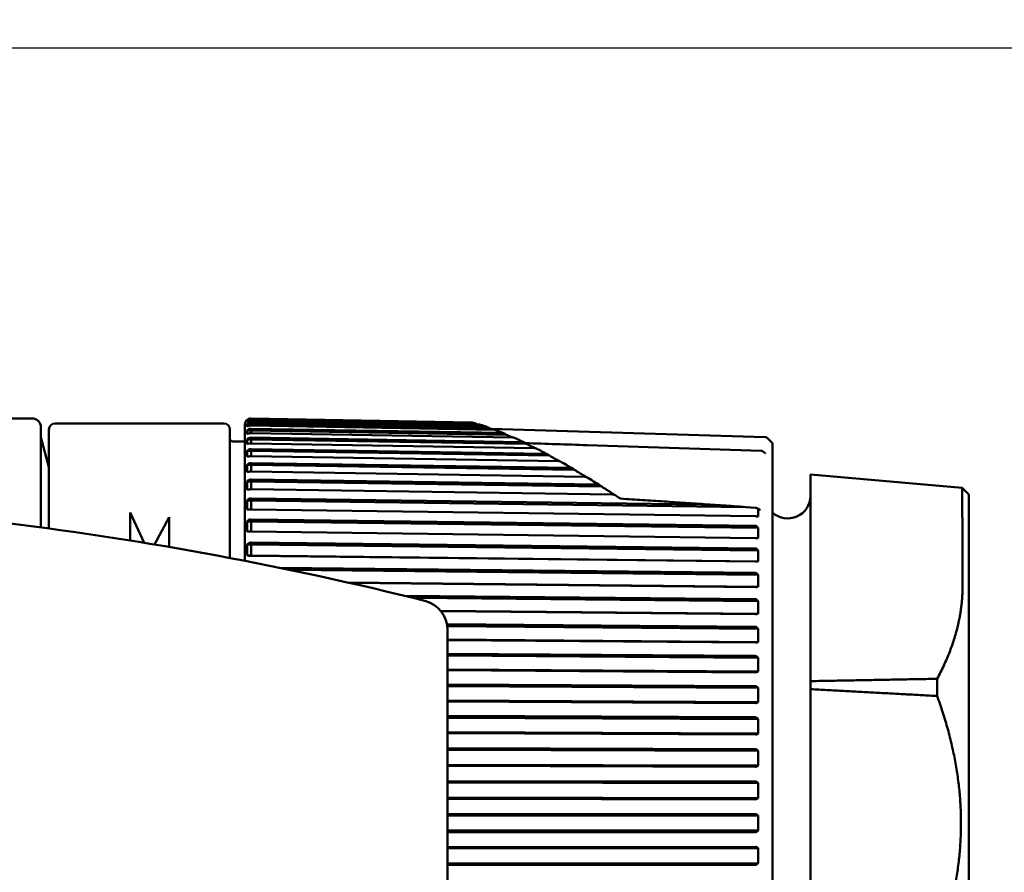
# Model space of a CAD drawing. Header units: millimetres. Extents: x 0 to 2239, y -60 to 841.
# Tile 69 of 151: x 832 to 865, y 653 to 681. Entities that reach past the tile are written whole.
import ezdxf

# ---------------------------------------------------------------- set-up
doc = ezdxf.new("R2010")
doc.units = ezdxf.units.MM
doc.layers.add('Bemaßung (ISO)', color=7, linetype='Continuous', lineweight=25)
doc.layers.add('Sichtbar (ISO)', color=7, linetype='Continuous', lineweight=50)
doc.styles.add('Notiztext (DIN)', font='isocpeur.ttf')
doc.dimstyles.new('Standard (DIN)', dxfattribs={"dimtxt": 3.5, "dimasz": 2.5, "dimexe": 2, "dimexo": 0.5, "dimgap": 0.5, "dimtad": 1, "dimrnd": 1e-08, "dimtxsty": 'Notiztext (DIN)', "dimcen": 0.09, "dimdle": 10, "dimclrd": 256, "dimclre": 256, "dimclrt": 256, "dimadec": 0, "dimazin": 0, "dimtfac": 1, "dimtmove": 0, "dimatfit": 3, "dimfxl": 1, "dimtolj": 1, "dimtzin": 0, "dimlwd": -1, "dimlwe": -1, "dimarcsym": 0})

# ---------------------------------------------------------------- blocks, each defined once
blk = doc.blocks.new('*D25')
at = {"layer": 'Bemaßung (ISO)', "transparency": 16777216}
for p, q in [((763.885, 780.063), (908.385, 780.063)), ((906.385, 777.563), (906.385, 282.563)), ((763.885, 280.063), (908.385, 280.063))]:
    blk.add_line(p, q, dxfattribs=at)
for points in [[(905.968, 777.563), (906.802, 777.563), (906.385, 780.063)], [(905.968, 282.563), (906.802, 282.563), (906.385, 280.063)]]:
    blk.add_solid(points, dxfattribs=at)
at = {"layer": 'Defpoints', "color": 0, "transparency": 16777216}
for p in [(763.385, 780.063), (763.385, 280.063), (906.385, 280.063)]:
    blk.add_point(p, dxfattribs=at)
at = {"layer": 'Bemaßung (ISO)', "transparency": 16777216, "insert": (902.385, 526.738), "char_height": 3.5, "attachment_point": 1, "rotation": 90, "style": 'Notiztext (DIN)'}
blk.add_mtext('\\A1;500', dxfattribs=at)
blk = doc.blocks.new('*D26')
at = {"layer": 'Bemaßung (ISO)', "transparency": 16777216}
for p, q in [((792.985, 680.063), (895.485, 680.063)), ((893.485, 677.563), (893.485, 382.563)), ((792.985, 380.063), (895.485, 380.063))]:
    blk.add_line(p, q, dxfattribs=at)
for points in [[(893.068, 677.563), (893.902, 677.563), (893.485, 680.063)], [(893.068, 382.563), (893.902, 382.563), (893.485, 380.063)]]:
    blk.add_solid(points, dxfattribs=at)
at = {"layer": 'Defpoints', "color": 0, "transparency": 16777216}
for p in [(792.485, 680.063), (792.485, 380.063), (893.485, 380.063)]:
    blk.add_point(p, dxfattribs=at)
at = {"layer": 'Bemaßung (ISO)', "transparency": 16777216, "insert": (889.485, 526.738), "char_height": 3.5, "attachment_point": 1, "rotation": 90, "style": 'Notiztext (DIN)'}
blk.add_mtext('\\A1;300', dxfattribs=at)
blk = doc.blocks.new('*D27')
at = {"layer": 'Bemaßung (ISO)', "transparency": 16777216}
for p, q in [((763.885, 780.063), (895.485, 780.063)), ((893.485, 682.563), (893.485, 777.563)), ((792.985, 680.063), (895.485, 680.063))]:
    blk.add_line(p, q, dxfattribs=at)
for points in [[(893.068, 777.563), (893.902, 777.563), (893.485, 780.063)], [(893.068, 682.563), (893.902, 682.563), (893.485, 680.063)]]:
    blk.add_solid(points, dxfattribs=at)
at = {"layer": 'Defpoints', "color": 0, "transparency": 16777216}
for p in [(763.385, 780.063), (893.485, 780.063), (792.485, 680.063)]:
    blk.add_point(p, dxfattribs=at)
at = {"layer": 'Bemaßung (ISO)', "transparency": 16777216, "insert": (889.485, 727.088), "char_height": 3.5, "attachment_point": 1, "rotation": 90, "style": 'Notiztext (DIN)'}
blk.add_mtext('\\A1;100', dxfattribs=at)

msp = doc.modelspace()

# ---------------------------------------------------------------- linework, layer by layer
at = {"layer": 'Sichtbar (ISO)'}
for p, q in [((830.6389, 667.7827), (832.5563, 667.7827)), ((847.1378, 667.6485), (839.8275, 667.7761)), ((839.8275, 667.7548), (847.2242, 667.6261)), ((832.8563, 667.4827), (832.8563, 664.8205)), ((833.1243, 664.132), (833.1243, 667.4129)), ((833.3243, 667.6129), (838.9243, 667.6129)), ((839.1243, 667.4129), (839.1243, 663.1519)), ((839.6243, 663.0558), (839.6243, 667.5794)), ((839.6946, 667.7294), (839.6919, 667.7294)), ((839.7989, 667.7044), (839.6946, 667.7044)), ((839.8256, 667.5882), (839.6946, 667.5882)), ((839.8256, 667.5882), (839.8256, 667.5443)), ((847.726, 667.4522), (839.8256, 667.5882)), ((847.4062, 667.5739), (839.8275, 667.7058)), ((839.8275, 667.642), (847.6106, 667.508)), ((847.8941, 667.4054), (839.8275, 667.5443)), ((839.8275, 667.4385), (848.1642, 667.2974)), ((856.8759, 667.1625), (847.7802, 667.4324)), ((833.1243, 666.1629), (832.8563, 667.1629)), ((839.8256, 667.3817), (839.6946, 667.3817)), ((839.8256, 667.0863), (839.6946, 667.0863)), ((839.8256, 667.3817), (839.8256, 667.2928)), ((848.2876, 667.2385), (839.8256, 667.3817)), ((839.8256, 667.0863), (839.8256, 666.953)), ((848.9542, 666.9356), (839.8256, 667.0863)), ((848.5117, 667.1458), (839.8275, 667.2928)), ((839.8275, 667.1457), (848.8284, 666.997)), ((857.1217, 666.9552), (856.9437, 667.1332)), ((839.2243, 667.0129), (839.6243, 667.0129)), ((849.2258, 666.7978), (839.8275, 666.953)), ((839.8277, 666.7655), (849.5807, 666.6096)), ((850.9685, 666.895), (856.7414, 666.7062)), ((857.1217, 666.9552), (857.1217, 641.7707)), ((839.8256, 666.704), (839.6946, 666.704)), ((839.8256, 666.704), (839.8256, 666.5272)), ((849.7183, 666.5458), (839.8256, 666.704)), ((850.0211, 666.3642), (839.8275, 666.5271)), ((856.7954, 666.6878), (856.8653, 666.6388)), ((839.8256, 666.2373), (839.6946, 666.2373)), ((839.8256, 666.2373), (839.8256, 666.0182)), ((850.5535, 666.0727), (839.8256, 666.2373)), ((839.8277, 666.3007), (850.4092, 666.1382)), ((850.8875, 665.8484), (839.8275, 666.0182)), ((858.3743, 665.9222), (858.3743, 662.3013)), ((858.3743, 665.9222), (863.4051, 665.4821)), ((839.8256, 665.6896), (839.6946, 665.6896)), ((839.8256, 665.6896), (839.8256, 665.4297)), ((851.4547, 665.5197), (839.8256, 665.6896)), ((839.8277, 665.7543), (851.3046, 665.5865)), ((863.6243, 665.2629), (863.4051, 665.4821)), ((851.8164, 665.2545), (839.8275, 665.4297)), ((839.8277, 665.1301), (854.7631, 664.9242)), ((863.6243, 665.2629), (863.6243, 643.4629)), ((832.8563, 664.6547), (832.8563, 664.8205)), ((839.8256, 665.0645), (839.6946, 665.0645)), ((839.8256, 665.0645), (839.8256, 664.7655)), ((856.2489, 664.8383), (839.8256, 665.0645)), ((856.2489, 664.8383), (856.5564, 664.8176)), ((856.6175, 664.7998), (856.6661, 664.7707)), ((832.8563, 664.21), (832.8563, 664.6547)), ((835.8213, 664.6649), (835.8213, 663.7309)), ((835.8213, 664.6649), (836.2804, 663.6562)), ((837.1113, 664.5029), (836.6232, 663.5992)), ((837.1113, 663.5163), (837.1113, 664.5029)), ((856.5497, 664.5352), (839.8275, 664.7655)), ((856.6187, 664.5294), (856.6386, 664.5258)), ((839.8256, 664.3663), (839.6946, 664.3663)), ((839.8256, 664.3663), (839.8256, 664.0303)), ((856.6386, 664.1503), (839.8256, 664.3663)), ((839.8275, 664.4323), (856.5497, 664.2174)), ((856.6386, 664.1503), (856.6187, 664.1777)), ((856.5497, 663.8156), (839.8275, 664.0303)), ((839.8256, 663.5997), (839.6946, 663.5997)), ((839.8256, 663.5997), (839.8256, 663.2318)), ((856.6386, 663.4009), (839.8256, 663.5997)), ((839.8275, 663.6657), (856.5497, 663.4679)), ((856.6187, 663.8131), (856.6386, 663.8117)), ((839.8256, 663.2318), (839.6946, 663.2318)), ((856.6386, 663.0331), (839.8256, 663.2318)), ((856.5497, 663.0314), (839.8275, 663.2291)), ((856.6386, 663.4009), (856.6187, 663.4283)), ((856.6187, 663.0322), (856.6386, 663.0331)), ((840.7773, 662.8254), (856.5497, 662.6563)), ((856.6386, 662.5898), (841.1125, 662.7563)), ((856.6386, 662.5898), (856.6187, 662.6169)), ((856.6386, 662.1952), (843.0279, 662.3411)), ((856.5497, 662.188), (843.066, 662.3326)), ((856.6187, 662.1921), (856.6386, 662.1952)), ((858.3743, 662.3013), (858.3743, 659.0704)), ((844.9159, 661.899), (856.5497, 661.7879)), ((856.6386, 661.7225), (845.1916, 661.8317)), ((856.6386, 661.7225), (856.6187, 661.7492)), ((856.6386, 661.3039), (846.1106, 661.4044)), ((856.5497, 661.2912), (846.1218, 661.3907)), ((856.6187, 661.2985), (856.6386, 661.3039)), ((846.3242, 660.9539), (856.5497, 660.8688)), ((856.6386, 660.8048), (846.3343, 660.8904)), ((846.3423, 647.9615), (846.3423, 660.7644)), ((856.6386, 660.8048), (856.6187, 660.831)), ((856.6386, 660.3651), (846.3423, 660.4506)), ((856.5497, 660.347), (846.3423, 660.4318)), ((856.6187, 660.3575), (856.6386, 660.3651)), ((846.3423, 659.977), (856.5497, 659.9053)), ((856.6386, 659.8432), (846.3423, 659.9154)), ((856.6386, 659.8432), (856.6187, 659.8687)), ((856.6386, 659.3853), (846.3423, 659.4575)), ((856.5497, 659.362), (846.3423, 659.4335)), ((856.6187, 659.3756), (856.6386, 659.3853)), ((846.3423, 658.9619), (856.5497, 658.904)), ((858.3743, 658.8026), (858.3743, 659.0704)), ((862.5786, 658.5778), (862.5786, 659.1481)), ((856.6386, 658.8442), (846.3423, 658.9025)), ((856.6386, 658.8442), (856.6187, 658.8687)), ((858.3743, 658.8026), (858.3743, 649.9232)), ((856.6386, 658.3713), (846.3423, 658.4296)), ((856.5497, 658.3428), (846.3423, 658.4006)), ((856.6187, 658.3594), (856.6386, 658.3713)), ((846.3423, 657.9154), (856.5497, 657.8716)), ((856.6386, 657.8145), (846.3423, 657.8586)), ((856.6386, 657.8145), (856.6187, 657.8379)), ((856.6386, 657.3298), (846.3423, 657.3739)), ((856.5497, 657.2964), (846.3423, 657.3401)), ((856.6187, 657.316), (856.6386, 657.3298)), ((846.3423, 656.8446), (856.5497, 656.8152)), ((856.6386, 656.7613), (846.3423, 656.7908)), ((856.6386, 656.7613), (856.6187, 656.7834)), ((856.6386, 656.2681), (846.3423, 656.2977)), ((856.5497, 656.23), (846.3423, 656.2593)), ((856.6187, 656.2524), (856.6386, 656.2681)), ((846.3423, 655.7569), (856.5497, 655.7421)), ((856.6386, 655.6916), (846.3423, 655.7065)), ((856.6386, 655.6916), (856.6187, 655.7124)), ((856.6386, 655.1933), (846.3423, 655.2082)), ((856.5497, 655.1508), (846.3423, 655.1655)), ((856.6187, 655.1758), (856.6386, 655.1933)), ((846.3423, 654.6596), (856.5497, 654.6596)), ((856.6386, 654.6129), (846.3423, 654.6129)), ((856.6386, 654.6129), (856.6187, 654.6321)), ((856.6386, 654.1129), (846.3423, 654.1129)), ((856.5497, 654.0662), (846.3423, 654.0662)), ((856.6187, 654.0937), (856.6386, 654.1129)), ((846.3423, 653.5604), (856.5497, 653.575)), ((856.6386, 653.5325), (846.3423, 653.5177)), ((856.6386, 653.5325), (856.6187, 653.55)), ((856.6386, 653.0342), (846.3423, 653.0194)), ((856.5497, 652.9837), (846.3423, 652.969)), ((856.6187, 653.0135), (856.6386, 653.0342))]:
    msp.add_line(p, q, dxfattribs=at)
for centre, radius, start, end in [((832.5563, 667.4827), 0.3, 0, 90), ((833.3243, 667.4129), 0.2, 90, 180), ((838.9243, 667.4129), 0.2, 0, 90), ((839.8243, 667.5794), 0.2, 131.42281, 180), ((839.2243, 667.1129), 0.1, 180, 270), ((856.873, 667.0625), 0.1, 45, 88.3), ((856.7381, 666.6059), 0.1, 55.02482, 88.09914), ((857.6243, 665.2129), 0.75, 227.93159, 0), ((817.2023, 547.7986), 117.4179, 76.012181, 82.883311), ((845.3423, 660.7644), 1, 0, 76.01218)]:
    msp.add_arc(centre, radius, start, end, dxfattribs=at)
for centre, major_axis, ratio, start_param, end_param in [((839.7678, 667.6837), (-0.0001, -0.0781), 0.9712621, 4.4465601, 4.9815532), ((839.7678, 667.5471), (0, -0.1557), 0.4872953, 4.4449544, 4.9799475), ((839.7678, 667.3204), (0, -0.2322), 0.3267247, 4.4449275, 4.9799206), ((839.7678, 667.0051), (0, -0.3071), 0.2470166, 4.4449172, 4.9799103), ((839.7678, 666.6036), (0, -0.3799), 0.1996691, 4.4449115, 4.9799046), ((856.7381, 666.6059), (0.0033, 0.0999), 0.0472524, 0, 0.0059271), ((856.8078, 666.557), (0.0575, 0.0818), 0.6730279, 6.2831851, 6.2836991), ((839.7678, 666.1184), (0, -0.4502), 0.168519, 4.4449078, 4.9799009), ((839.7678, 665.5529), (0, -0.5173), 0.1466431, 4.4449051, 4.9798982), ((839.7678, 664.9109), (0, -0.5809), 0.1305837, 4.4449031, 4.9798962), ((856.5489, 664.7649), (-0.0862, 0.0019), 0.6141192, 4.4485654, 4.6390334), ((856.4966, 664.7557), (0.1435, 0.0148), 0.4340962, 6.2463649, 7.25253), ((839.7678, 664.1969), (0, -0.6406), 0.1184237, 4.4449015, 4.9798946), ((843.7979, 664.146), (12.8415, -0.3048), 0.6771784, 6.279791, 6.3187186), ((839.7678, 663.4158), (0, -0.6959), 0.1090167, 4.4449002, 4.9798933), ((843.7979, 663.3689), (12.8409, -0.331), 0.7356118, 6.2826832, 6.3216109), ((843.7979, 662.5302), (12.84, -0.365), 0.7890202, 0.002962, 0.0418896), ((843.7979, 661.6358), (12.8386, -0.4098), 0.8370389, 0.0072507, 0.0461784), ((843.7979, 660.6917), (12.8365, -0.4709), 0.8793397, 0.0127839, 0.0517115), ((843.7979, 659.7043), (12.833, -0.5578), 0.9156338, 0.0203146, 0.0592422), ((843.7979, 658.6805), (12.8266, -0.6897), 0.9456731, 0.0313447, 0.0702724), ((843.7979, 657.6272), (12.8128, -0.9113), 0.9692525, 0.0493659, 0.0882935), ((843.7979, 656.5516), (12.7735, -1.355), 0.986211, 0.0847748, 0.1237025), ((843.7979, 655.461), (12.5673, -2.6572), 0.9964326, 0.1881817, 0.2271093), ((843.7979, 654.3629), (0, 12.8452), 0.9998476, 4.6929252, 4.7318528), ((843.7979, 653.2648), (12.5673, 2.6572), 0.9964326, 6.056076, 6.0950036)]:
    msp.add_ellipse(centre, major_axis=major_axis, ratio=ratio, start_param=start_param, end_param=end_param, dxfattribs=at)
for points, knots in [([(839.6946, 667.7294), (839.7112, 667.7431), (839.7341, 667.7566), (839.7764, 667.7715), (839.8021, 667.7761), (839.8243, 667.7761), (839.8253, 667.7761), (839.8264, 667.7761), (839.8275, 667.7761)], [0.129222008, 0.129222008, 0.129222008, 0.129222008, 0.13675171, 0.13675171, 0.143393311, 0.143393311, 0.143393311, 0.143717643, 0.143717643, 0.143717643, 0.143717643]), ([(839.8275, 667.7548), (839.8264, 667.7548), (839.8253, 667.7548), (839.8243, 667.7548), (839.8021, 667.7548), (839.7764, 667.7499), (839.7341, 667.7338), (839.7112, 667.7192), (839.6946, 667.7044)], [0.143068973, 0.143068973, 0.143068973, 0.143068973, 0.143393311, 0.143393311, 0.143393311, 0.150034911, 0.150034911, 0.157564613, 0.157564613, 0.157564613, 0.157564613]), ([(839.6946, 667.6631), (839.7112, 667.6756), (839.7341, 667.688), (839.7764, 667.7016), (839.8021, 667.7058), (839.8243, 667.7058), (839.8253, 667.7058), (839.8264, 667.7058), (839.8275, 667.7058)], [0.129222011, 0.129222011, 0.129222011, 0.129222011, 0.13675171, 0.13675171, 0.143393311, 0.143393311, 0.143393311, 0.143717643, 0.143717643, 0.143717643, 0.143717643]), ([(839.8275, 667.642), (839.8264, 667.642), (839.8253, 667.642), (839.8243, 667.642), (839.8021, 667.642), (839.7764, 667.6367), (839.7341, 667.6196), (839.7112, 667.604), (839.6946, 667.5882)], [0.143068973, 0.143068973, 0.143068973, 0.143068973, 0.143393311, 0.143393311, 0.143393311, 0.150034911, 0.150034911, 0.157564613, 0.157564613, 0.157564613, 0.157564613]), ([(839.6946, 667.5059), (839.7112, 667.5172), (839.7341, 667.5283), (839.7764, 667.5406), (839.8021, 667.5443), (839.8243, 667.5443), (839.8253, 667.5443), (839.8264, 667.5443), (839.8275, 667.5443)], [0.129222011, 0.129222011, 0.129222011, 0.129222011, 0.13675171, 0.13675171, 0.143393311, 0.143393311, 0.143393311, 0.143717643, 0.143717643, 0.143717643, 0.143717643]), ([(839.8275, 667.4385), (839.8264, 667.4385), (839.8253, 667.4385), (839.8243, 667.4385), (839.8021, 667.4385), (839.7764, 667.433), (839.7341, 667.4149), (839.7112, 667.3984), (839.6946, 667.3817)], [0.143068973, 0.143068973, 0.143068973, 0.143068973, 0.143393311, 0.143393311, 0.143393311, 0.150034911, 0.150034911, 0.157564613, 0.157564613, 0.157564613, 0.157564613]), ([(847.1378, 667.6485), (847.1442, 667.6483), (847.1506, 667.6476), (847.1579, 667.6461), (847.1589, 667.6458), (847.16, 667.6456)], [0.000001, 0.000001, 0.000001, 0.000001, 0.0019361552, 0.0019361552, 0.0022747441, 0.0022747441, 0.0022747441, 0.0022747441]), ([(847.3038, 667.5932), (847.2922, 667.6035), (847.2792, 667.6116), (847.259, 667.6199), (847.2521, 667.6221), (847.2381, 667.6251), (847.2312, 667.626), (847.2242, 667.6261)], [0.000025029, 0.000025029, 0.000025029, 0.000025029, 0.005318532, 0.005318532, 0.007887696, 0.007887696, 0.010289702, 0.010289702, 0.010289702, 0.010289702]), ([(847.3241, 667.5753), (847.321, 667.578), (847.3179, 667.5807), (847.311, 667.5866), (847.3073, 667.5899), (847.3038, 667.5932)], [0.0003452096, 0.0003452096, 0.0003452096, 0.0003452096, 0.0017404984, 0.0017404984, 0.0034333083, 0.0034333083, 0.0034333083, 0.0034333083]), ([(847.4062, 667.5739), (847.4132, 667.5738), (847.4201, 667.5731), (847.4298, 667.5711), (847.4327, 667.5704), (847.4356, 667.5695)], [0.000001, 0.000001, 0.000001, 0.000001, 0.0020903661, 0.0020903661, 0.0030426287, 0.0030426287, 0.0030426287, 0.0030426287]), ([(847.7061, 667.4686), (847.6925, 667.4799), (847.6768, 667.4898), (847.6516, 667.5003), (847.6432, 667.5031), (847.6268, 667.5068), (847.6187, 667.5078), (847.6106, 667.508)], [0.000002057, 0.000002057, 0.000002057, 0.000002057, 0.005798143, 0.005798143, 0.008491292, 0.008491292, 0.010938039, 0.010938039, 0.010938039, 0.010938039]), ([(847.7061, 667.4686), (847.7094, 667.4659), (847.7127, 667.4631), (847.7194, 667.4577), (847.7227, 667.4549), (847.726, 667.4522)], [-0.002821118, -0.002821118, -0.002821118, -0.002821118, -0.0014127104, -0.0014127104, -0.0000007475, -0.0000007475, -0.0000007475, -0.0000007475]), ([(847.8533, 667.4061), (847.8505, 667.4071), (847.8477, 667.4081), (847.8049, 667.4234), (847.7652, 667.4378), (847.726, 667.4522)], [0.025999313, 0.025999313, 0.025999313, 0.025999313, 0.027924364, 0.027924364, 0.05555153, 0.05555153, 0.05555153, 0.05555153]), ([(839.6946, 667.259), (839.7112, 667.2689), (839.7341, 667.2787), (839.7764, 667.2895), (839.8021, 667.2928), (839.8243, 667.2928), (839.8253, 667.2928), (839.8264, 667.2928), (839.8275, 667.2928)], [0.129222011, 0.129222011, 0.129222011, 0.129222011, 0.13675171, 0.13675171, 0.143393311, 0.143393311, 0.143393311, 0.143717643, 0.143717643, 0.143717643, 0.143717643]), ([(839.8275, 667.1457), (839.8264, 667.1457), (839.8253, 667.1457), (839.8243, 667.1457), (839.8021, 667.1457), (839.7764, 667.1399), (839.7341, 667.121), (839.7112, 667.1037), (839.6946, 667.0863)], [0.143068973, 0.143068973, 0.143068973, 0.143068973, 0.143393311, 0.143393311, 0.143393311, 0.150034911, 0.150034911, 0.157564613, 0.157564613, 0.157564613, 0.157564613]), ([(847.8941, 667.4054), (847.902, 667.4053), (847.9098, 667.4045), (847.9229, 667.402), (847.9282, 667.4005), (847.9332, 667.3986)], [0.000001, 0.000001, 0.000001, 0.000001, 0.0023533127, 0.0023533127, 0.004131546, 0.004131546, 0.004131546, 0.004131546]), ([(848.2728, 667.2509), (848.2574, 667.2644), (848.2392, 667.2761), (848.2105, 667.2884), (848.2009, 667.2917), (848.1823, 667.296), (848.1733, 667.2972), (848.1642, 667.2974)], [0.000027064, 0.000027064, 0.000027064, 0.000027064, 0.006611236, 0.006611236, 0.009676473, 0.009676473, 0.012412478, 0.012412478, 0.012412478, 0.012412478]), ([(848.2728, 667.2509), (848.2753, 667.2488), (848.2779, 667.2467), (848.2828, 667.2426), (848.2852, 667.2405), (848.2876, 667.2385)], [-0.0021590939, -0.0021590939, -0.0021590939, -0.0021590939, -0.0011030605, -0.0011030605, -0.0001018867, -0.0001018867, -0.0001018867, -0.0001018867]), ([(848.5014, 667.146), (848.4792, 667.1556), (848.4569, 667.1652), (848.3855, 667.196), (848.3365, 667.2173), (848.2876, 667.2385)], [0.016073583, 0.016073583, 0.016073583, 0.016073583, 0.029142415, 0.029142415, 0.058130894, 0.058130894, 0.058130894, 0.058130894]), ([(848.5117, 667.1458), (848.52, 667.1457), (848.5283, 667.145), (848.5441, 667.1423), (848.5514, 667.1403), (848.5584, 667.1373), (848.5589, 667.1371), (848.5594, 667.1369)], [0.000001, 0.000001, 0.000001, 0.000001, 0.0024908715, 0.0024908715, 0.0049782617, 0.0049782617, 0.0051794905, 0.0051794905, 0.0051794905, 0.0051794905]), ([(839.6946, 666.924), (839.7112, 666.9325), (839.7341, 666.9409), (839.7764, 666.9502), (839.8021, 666.953), (839.8243, 666.953), (839.8253, 666.953), (839.8264, 666.953), (839.8275, 666.953)], [0.129222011, 0.129222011, 0.129222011, 0.129222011, 0.13675171, 0.13675171, 0.143393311, 0.143393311, 0.143393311, 0.143717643, 0.143717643, 0.143717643, 0.143717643]), ([(839.8275, 666.7655), (839.8264, 666.7656), (839.8253, 666.7656), (839.8243, 666.7656), (839.8021, 666.7656), (839.7764, 666.7595), (839.7341, 666.7399), (839.7112, 666.7221), (839.6946, 666.704)], [0.143068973, 0.143068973, 0.143068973, 0.143068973, 0.143393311, 0.143393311, 0.143393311, 0.150034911, 0.150034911, 0.157564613, 0.157564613, 0.157564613, 0.157564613]), ([(848.9539, 666.9386), (848.9328, 666.9588), (848.9114, 666.9726), (848.8795, 666.9867), (848.8688, 666.9905), (848.8482, 666.9954), (848.8383, 666.9969), (848.8284, 666.997)], [0, 0, 0, 0, 0.008056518, 0.008056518, 0.011828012, 0.011828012, 0.015145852, 0.015145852, 0.015145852, 0.015145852]), ([(849.2375, 666.7975), (849.2012, 666.8154), (849.1648, 666.8335), (849.0711, 666.8801), (849.0139, 666.9086), (848.9539, 666.9386)], [0.011056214, 0.011056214, 0.011056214, 0.011056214, 0.030571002, 0.030571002, 0.061274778, 0.061274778, 0.061274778, 0.061274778]), ([(849.2258, 666.7978), (849.2356, 666.7976), (849.2454, 666.7969), (849.2621, 666.794), (849.2691, 666.7922), (849.2771, 666.789), (849.279, 666.7882), (849.2807, 666.7873)], [0.000001, 0.000001, 0.000001, 0.000001, 0.0029368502, 0.0029368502, 0.0053486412, 0.0053486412, 0.0061539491, 0.0061539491, 0.0061539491, 0.0061539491]), ([(839.6946, 666.5031), (839.7112, 666.5102), (839.7341, 666.5172), (839.7764, 666.5248), (839.8021, 666.5272), (839.8243, 666.5272), (839.8253, 666.5272), (839.8264, 666.5272), (839.8275, 666.5271)], [0.129222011, 0.129222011, 0.129222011, 0.129222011, 0.13675171, 0.13675171, 0.143393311, 0.143393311, 0.143393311, 0.143717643, 0.143717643, 0.143717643, 0.143717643]), ([(849.7182, 666.5462), (849.6983, 666.5643), (849.6749, 666.5804), (849.6385, 666.5973), (849.6263, 666.6018), (849.6031, 666.6077), (849.5919, 666.6094), (849.5807, 666.6096)], [0.0000122, 0.0000122, 0.0000122, 0.0000122, 0.008387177, 0.008387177, 0.012276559, 0.012276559, 0.015645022, 0.015645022, 0.015645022, 0.015645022]), ([(850.0512, 666.362), (850.0022, 666.389), (849.9533, 666.4161), (849.8424, 666.4774), (849.7804, 666.5117), (849.7182, 666.5462)], [0.006947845, 0.006947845, 0.006947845, 0.006947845, 0.031452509, 0.031452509, 0.062503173, 0.062503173, 0.062503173, 0.062503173]), ([(856.8653, 666.6388), (856.8699, 666.6356), (856.8742, 666.6327), (856.8813, 666.6282), (856.8843, 666.6264), (856.8877, 666.6246), (856.8887, 666.6241), (856.8892, 666.6239), (856.8892, 666.6238), (856.8892, 666.6238)], [0, 0, 0, 0, 0.0025434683, 0.0025434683, 0.0048200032, 0.0048200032, 0.0063544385, 0.0063544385, 0.0067476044, 0.0067476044, 0.0067476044, 0.0067476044]), ([(839.8275, 666.3007), (839.8264, 666.3007), (839.8253, 666.3007), (839.8243, 666.3007), (839.8021, 666.3007), (839.7764, 666.2945), (839.7341, 666.2743), (839.7112, 666.2559), (839.6946, 666.2373)], [0.143068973, 0.143068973, 0.143068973, 0.143068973, 0.143393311, 0.143393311, 0.143393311, 0.150034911, 0.150034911, 0.157564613, 0.157564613, 0.157564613, 0.157564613]), ([(850.0211, 666.3642), (850.0325, 666.364), (850.0438, 666.3632), (850.0614, 666.3603), (850.068, 666.3588), (850.0768, 666.3556), (850.0796, 666.3543), (850.082, 666.353)], [0.000000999, 0.000000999, 0.000000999, 0.000000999, 0.0033993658, 0.0033993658, 0.005737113, 0.005737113, 0.007074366, 0.007074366, 0.007074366, 0.007074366]), ([(850.5538, 666.0725), (850.5324, 666.0913), (850.5081, 666.1076), (850.4701, 666.1252), (850.4571, 666.13), (850.4326, 666.1362), (850.4208, 666.138), (850.4092, 666.1382)], [0.000121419, 0.000121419, 0.000121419, 0.000121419, 0.0087041, 0.0087041, 0.012824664, 0.012824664, 0.016354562, 0.016354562, 0.016354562, 0.016354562]), ([(839.6946, 665.9994), (839.7112, 666.0049), (839.7341, 666.0104), (839.7764, 666.0164), (839.8021, 666.0182), (839.8243, 666.0182), (839.8253, 666.0182), (839.8264, 666.0182), (839.8275, 666.0182)], [0.129222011, 0.129222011, 0.129222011, 0.129222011, 0.13675171, 0.13675171, 0.143393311, 0.143393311, 0.143393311, 0.143717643, 0.143717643, 0.143717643, 0.143717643]), ([(850.7109, 665.978), (850.6848, 665.9937), (850.6586, 666.0094), (850.6062, 666.041), (850.58, 666.0568), (850.5538, 666.0725)], [0.000018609, 0.000018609, 0.000018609, 0.000018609, 0.012469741, 0.012469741, 0.024957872, 0.024957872, 0.024957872, 0.024957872]), ([(850.7109, 665.978), (850.7526, 665.9529), (850.7942, 665.9279), (850.8683, 665.8833), (850.9008, 665.8638), (850.9335, 665.844)], [-0.039523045, -0.039523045, -0.039523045, -0.039523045, -0.019708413, -0.019708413, -0.004252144, -0.004252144, -0.004252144, -0.004252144]), ([(850.8875, 665.8484), (850.9005, 665.8482), (850.9122, 665.8474), (850.9293, 665.8452), (850.9357, 665.844), (850.9462, 665.841), (850.9502, 665.8393), (850.9532, 665.8375)], [0.000001, 0.000001, 0.000001, 0.000001, 0.0039108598, 0.0039108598, 0.0066446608, 0.0066446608, 0.0091396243, 0.0091396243, 0.0091396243, 0.0091396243]), ([(839.8275, 665.7543), (839.8264, 665.7543), (839.8253, 665.7543), (839.8243, 665.7543), (839.8021, 665.7543), (839.7764, 665.748), (839.7341, 665.7273), (839.7112, 665.7086), (839.6946, 665.6896)], [0.143068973, 0.143068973, 0.143068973, 0.143068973, 0.143393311, 0.143393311, 0.143393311, 0.150034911, 0.150034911, 0.157564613, 0.157564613, 0.157564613, 0.157564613]), ([(851.4557, 665.5188), (851.4322, 665.5389), (851.4064, 665.5558), (851.3667, 665.5736), (851.3533, 665.5784), (851.3283, 665.5845), (851.3164, 665.5863), (851.3046, 665.5865)], [0.000322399, 0.000322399, 0.000322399, 0.000322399, 0.009278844, 0.009278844, 0.013486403, 0.013486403, 0.017061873, 0.017061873, 0.017061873, 0.017061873]), ([(851.4557, 665.5188), (851.482, 665.5022), (851.5092, 665.4846), (851.5625, 665.4504), (851.5899, 665.4327), (851.6349, 665.4037), (851.6536, 665.3917), (851.7064, 665.3577), (851.7425, 665.3344), (851.8092, 665.2914), (851.8422, 665.2701), (851.8746, 665.2492)], [-0.066188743, -0.066188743, -0.066188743, -0.066188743, -0.053882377, -0.053882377, -0.041520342, -0.041520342, -0.032967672, -0.032967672, -0.01695507, -0.01695507, -0.002195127, -0.002195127, -0.002195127, -0.002195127]), ([(863.4051, 665.4821), (863.4051, 665.4821), (863.4051, 665.4821), (863.4051, 665.4804), (863.4086, 665.2017), (863.4129, 664.5247), (863.4138, 664.367), (863.4171, 663.6689), (863.4189, 662.9983), (863.4189, 662.208)], [0.87286147, 0.87286147, 0.87286147, 0.87286147, 0.87412562, 0.87412562, 1.29935845, 1.29935845, 1.41068451, 1.41068451, 1.74559586, 1.74559586, 1.74559586, 1.74559586]), ([(839.6946, 665.4161), (839.7112, 665.4201), (839.7341, 665.424), (839.7764, 665.4284), (839.8021, 665.4297), (839.8243, 665.4297), (839.8253, 665.4297), (839.8264, 665.4297), (839.8275, 665.4297)], [0.129222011, 0.129222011, 0.129222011, 0.129222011, 0.13675171, 0.13675171, 0.143393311, 0.143393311, 0.143393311, 0.143717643, 0.143717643, 0.143717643, 0.143717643]), ([(839.8275, 665.1301), (839.8264, 665.1301), (839.8253, 665.1301), (839.8243, 665.1301), (839.8021, 665.1301), (839.7764, 665.1237), (839.7341, 665.1027), (839.7112, 665.0837), (839.6946, 665.0645)], [0.143068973, 0.143068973, 0.143068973, 0.143068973, 0.143393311, 0.143393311, 0.143393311, 0.150034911, 0.150034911, 0.157564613, 0.157564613, 0.157564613, 0.157564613]), ([(851.8164, 665.2545), (851.8295, 665.2543), (851.8412, 665.2537), (851.8583, 665.2521), (851.8648, 665.2512), (851.8758, 665.249), (851.88, 665.2478), (851.8842, 665.2459), (851.8851, 665.2454), (851.8859, 665.2449)], [0.000001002, 0.000001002, 0.000001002, 0.000001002, 0.003937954, 0.003937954, 0.006691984, 0.006691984, 0.009349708, 0.009349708, 0.010262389, 0.010262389, 0.010262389, 0.010262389]), ([(852.0573, 665.132), (852.0658, 665.1263), (852.0763, 665.1223), (852.0886, 665.1205), (852.0906, 665.1202), (852.0925, 665.1201)], [0, 0, 0, 0, 0.0044181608, 0.0044181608, 0.0052660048, 0.0052660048, 0.0052660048, 0.0052660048]), ([(852.0925, 665.1201), (852.3304, 665.1045), (852.5683, 665.0889), (853.0441, 665.0577), (853.282, 665.042), (853.7578, 665.0106), (853.9957, 664.9949), (854.4715, 664.9634), (854.7094, 664.9477), (855.1852, 664.9161), (855.4231, 664.9002), (855.661, 664.8844)], [1.5503148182, 1.5503148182, 1.5503148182, 1.5503148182, 1.5507734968, 1.5507734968, 1.5512321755, 1.5512321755, 1.5516908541, 1.5516908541, 1.5521495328, 1.5521495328, 1.5526082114, 1.5526082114, 1.5526082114, 1.5526082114]), ([(856.2489, 664.8383), (855.9883, 664.8619), (855.7127, 664.8825), (855.259, 664.9084), (855.0809, 664.9166), (854.8585, 664.9226), (854.8106, 664.9236), (854.7631, 664.9242)], [-0.17315405, -0.17315405, -0.17315405, -0.17315405, -0.09766852, -0.09766852, -0.04883426, -0.04883426, -0.03529483, -0.03529483, -0.03529483, -0.03529483]), ([(839.6946, 664.7574), (839.7112, 664.7598), (839.7341, 664.7621), (839.7764, 664.7647), (839.8021, 664.7655), (839.8243, 664.7655), (839.8253, 664.7655), (839.8264, 664.7655), (839.8275, 664.7655)], [0.129222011, 0.129222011, 0.129222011, 0.129222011, 0.13675171, 0.13675171, 0.143393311, 0.143393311, 0.143393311, 0.143717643, 0.143717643, 0.143717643, 0.143717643]), ([(856.5497, 664.5352), (856.5604, 664.535), (856.5725, 664.5345), (856.5937, 664.533), (856.6057, 664.5316), (856.6156, 664.53), (856.6172, 664.5297), (856.6187, 664.5294)], [-0.0711820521, -0.0711820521, -0.0711820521, -0.0711820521, -0.0680336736, -0.0680336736, -0.0641085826, -0.0641085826, -0.0633683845, -0.0633683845, -0.0633683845, -0.0633683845]), ([(856.6661, 664.7707), (856.6728, 664.7667), (856.6792, 664.7632), (856.6901, 664.7578), (856.6949, 664.7558), (856.7011, 664.7535), (856.7031, 664.7529), (856.7051, 664.7524), (856.7055, 664.7523), (856.7055, 664.7523)], [0, 0, 0, 0, 0.0032497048, 0.0032497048, 0.0061788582, 0.0061788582, 0.0082223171, 0.0082223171, 0.0095060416, 0.0095060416, 0.0095060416, 0.0095060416]), ([(839.8275, 664.4323), (839.8264, 664.4323), (839.8253, 664.4323), (839.8243, 664.4323), (839.8021, 664.4323), (839.7764, 664.4258), (839.7341, 664.4048), (839.7112, 664.3856), (839.6946, 664.3663)], [0.143068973, 0.143068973, 0.143068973, 0.143068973, 0.143393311, 0.143393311, 0.143393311, 0.150034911, 0.150034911, 0.157564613, 0.157564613, 0.157564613, 0.157564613]), ([(856.6187, 664.1777), (856.6172, 664.1798), (856.6156, 664.1818), (856.6057, 664.1938), (856.5937, 664.2039), (856.5725, 664.2142), (856.5604, 664.2172), (856.5497, 664.2174)], [-0.0079867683, -0.0079867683, -0.0079867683, -0.0079867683, -0.0072465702, -0.0072465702, -0.0033214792, -0.0033214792, -0.0001731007, -0.0001731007, -0.0001731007, -0.0001731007]), ([(839.6946, 664.0276), (839.7112, 664.0284), (839.7341, 664.0292), (839.7764, 664.0301), (839.8021, 664.0303), (839.8243, 664.0303), (839.8253, 664.0303), (839.8264, 664.0303), (839.8275, 664.0303)], [0.129222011, 0.129222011, 0.129222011, 0.129222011, 0.13675171, 0.13675171, 0.143393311, 0.143393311, 0.143393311, 0.143717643, 0.143717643, 0.143717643, 0.143717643]), ([(839.8275, 663.6657), (839.8264, 663.6657), (839.8253, 663.6658), (839.8243, 663.6658), (839.8021, 663.6658), (839.7764, 663.6593), (839.7341, 663.6382), (839.7112, 663.6191), (839.6946, 663.5997)], [0.143068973, 0.143068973, 0.143068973, 0.143068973, 0.143393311, 0.143393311, 0.143393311, 0.150034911, 0.150034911, 0.157564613, 0.157564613, 0.157564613, 0.157564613]), ([(856.5497, 663.8156), (856.5604, 663.8154), (856.5725, 663.8152), (856.5937, 663.8145), (856.6057, 663.8139), (856.6156, 663.8133), (856.6172, 663.8132), (856.6187, 663.8131)], [-0.0711820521, -0.0711820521, -0.0711820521, -0.0711820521, -0.0680336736, -0.0680336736, -0.0641085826, -0.0641085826, -0.0633683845, -0.0633683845, -0.0633683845, -0.0633683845]), ([(839.6946, 663.2318), (839.7112, 663.231), (839.7341, 663.2302), (839.7764, 663.2294), (839.8021, 663.2291), (839.8243, 663.2291), (839.8253, 663.2291), (839.8264, 663.2291), (839.8275, 663.2291)], [0.129222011, 0.129222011, 0.129222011, 0.129222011, 0.13675171, 0.13675171, 0.143393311, 0.143393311, 0.143393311, 0.143717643, 0.143717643, 0.143717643, 0.143717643]), ([(856.6187, 663.4283), (856.6172, 663.4304), (856.6156, 663.4324), (856.6057, 663.4443), (856.5937, 663.4544), (856.5725, 663.4647), (856.5604, 663.4678), (856.5497, 663.4679)], [-0.0079867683, -0.0079867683, -0.0079867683, -0.0079867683, -0.0072465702, -0.0072465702, -0.0033214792, -0.0033214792, -0.0001731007, -0.0001731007, -0.0001731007, -0.0001731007]), ([(856.5497, 663.0314), (856.5604, 663.0313), (856.5725, 663.0313), (856.5937, 663.0314), (856.6057, 663.0317), (856.6156, 663.0321), (856.6172, 663.0321), (856.6187, 663.0322)], [-0.0711820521, -0.0711820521, -0.0711820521, -0.0711820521, -0.0680336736, -0.0680336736, -0.0641085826, -0.0641085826, -0.0633683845, -0.0633683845, -0.0633683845, -0.0633683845]), ([(856.6187, 662.6169), (856.6172, 662.619), (856.6156, 662.621), (856.6057, 662.6329), (856.5937, 662.6429), (856.5725, 662.6531), (856.5604, 662.6561), (856.5497, 662.6563)], [-0.0079867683, -0.0079867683, -0.0079867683, -0.0079867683, -0.0072465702, -0.0072465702, -0.0033214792, -0.0033214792, -0.0001731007, -0.0001731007, -0.0001731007, -0.0001731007]), ([(856.5497, 662.188), (856.5604, 662.1879), (856.5725, 662.1881), (856.5937, 662.1892), (856.6057, 662.1903), (856.6156, 662.1916), (856.6172, 662.1918), (856.6187, 662.1921)], [-0.0711820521, -0.0711820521, -0.0711820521, -0.0711820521, -0.0680336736, -0.0680336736, -0.0641085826, -0.0641085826, -0.0633683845, -0.0633683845, -0.0633683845, -0.0633683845]), ([(856.6187, 661.7492), (856.6172, 661.7512), (856.6156, 661.7532), (856.6057, 661.7649), (856.5937, 661.7748), (856.5725, 661.7848), (856.5604, 661.7877), (856.5497, 661.7879)], [-0.0079867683, -0.0079867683, -0.0079867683, -0.0079867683, -0.0072465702, -0.0072465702, -0.0033214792, -0.0033214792, -0.0001731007, -0.0001731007, -0.0001731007, -0.0001731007]), ([(856.5497, 661.2912), (856.5604, 661.2911), (856.5725, 661.2916), (856.5937, 661.2934), (856.6057, 661.2954), (856.6156, 661.2977), (856.6172, 661.2981), (856.6187, 661.2985)], [-0.0711820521, -0.0711820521, -0.0711820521, -0.0711820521, -0.0680336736, -0.0680336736, -0.0641085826, -0.0641085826, -0.0633683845, -0.0633683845, -0.0633683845, -0.0633683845]), ([(856.6187, 660.831), (856.6172, 660.833), (856.6156, 660.8349), (856.6057, 660.8464), (856.5937, 660.856), (856.5725, 660.8658), (856.5604, 660.8687), (856.5497, 660.8688)], [-0.0079867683, -0.0079867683, -0.0079867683, -0.0079867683, -0.0072465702, -0.0072465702, -0.0033214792, -0.0033214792, -0.0001731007, -0.0001731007, -0.0001731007, -0.0001731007]), ([(856.5497, 660.347), (856.5604, 660.3469), (856.5725, 660.3477), (856.5937, 660.3504), (856.6057, 660.3531), (856.6156, 660.3564), (856.6172, 660.3569), (856.6187, 660.3575)], [-0.0711820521, -0.0711820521, -0.0711820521, -0.0711820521, -0.0680336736, -0.0680336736, -0.0641085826, -0.0641085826, -0.0633683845, -0.0633683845, -0.0633683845, -0.0633683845]), ([(856.6187, 659.8687), (856.6172, 659.8706), (856.6156, 659.8724), (856.6057, 659.8836), (856.5937, 659.8929), (856.5725, 659.9024), (856.5604, 659.9052), (856.5497, 659.9053)], [-0.0079867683, -0.0079867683, -0.0079867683, -0.0079867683, -0.0072465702, -0.0072465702, -0.0033214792, -0.0033214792, -0.0001731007, -0.0001731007, -0.0001731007, -0.0001731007]), ([(856.5497, 659.362), (856.5604, 659.3619), (856.5725, 659.3629), (856.5937, 659.3664), (856.6057, 659.3699), (856.6156, 659.3742), (856.6172, 659.3749), (856.6187, 659.3756)], [-0.0711820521, -0.0711820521, -0.0711820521, -0.0711820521, -0.0680336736, -0.0680336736, -0.0641085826, -0.0641085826, -0.0633683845, -0.0633683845, -0.0633683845, -0.0633683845]), ([(856.6187, 658.8687), (856.6172, 658.8705), (856.6156, 658.8723), (856.6057, 658.883), (856.5937, 658.892), (856.5725, 658.9012), (856.5604, 658.9039), (856.5497, 658.904)], [-0.0079867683, -0.0079867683, -0.0079867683, -0.0079867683, -0.0072465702, -0.0072465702, -0.0033214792, -0.0033214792, -0.0001731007, -0.0001731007, -0.0001731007, -0.0001731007]), ([(856.5497, 658.3428), (856.5604, 658.3427), (856.5725, 658.3439), (856.5937, 658.3482), (856.6057, 658.3525), (856.6156, 658.3577), (856.6172, 658.3585), (856.6187, 658.3594)], [-0.0711820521, -0.0711820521, -0.0711820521, -0.0711820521, -0.0680336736, -0.0680336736, -0.0641085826, -0.0641085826, -0.0633683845, -0.0633683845, -0.0633683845, -0.0633683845]), ([(856.6187, 657.8379), (856.6172, 657.8397), (856.6156, 657.8414), (856.6057, 657.8516), (856.5937, 657.8602), (856.5725, 657.869), (856.5604, 657.8715), (856.5497, 657.8716)], [-0.0079867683, -0.0079867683, -0.0079867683, -0.0079867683, -0.0072465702, -0.0072465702, -0.0033214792, -0.0033214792, -0.0001731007, -0.0001731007, -0.0001731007, -0.0001731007]), ([(856.5497, 657.2964), (856.5604, 657.2964), (856.5725, 657.2978), (856.5937, 657.3029), (856.6057, 657.3079), (856.6156, 657.3139), (856.6172, 657.3149), (856.6187, 657.316)], [-0.0711820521, -0.0711820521, -0.0711820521, -0.0711820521, -0.0680336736, -0.0680336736, -0.0641085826, -0.0641085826, -0.0633683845, -0.0633683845, -0.0633683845, -0.0633683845]), ([(856.6187, 656.7834), (856.6172, 656.7851), (856.6156, 656.7867), (856.6057, 656.7964), (856.5937, 656.8045), (856.5725, 656.8128), (856.5604, 656.8151), (856.5497, 656.8152)], [-0.0079867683, -0.0079867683, -0.0079867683, -0.0079867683, -0.0072465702, -0.0072465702, -0.0033214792, -0.0033214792, -0.0001731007, -0.0001731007, -0.0001731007, -0.0001731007]), ([(856.5497, 656.23), (856.5604, 656.23), (856.5725, 656.2316), (856.5937, 656.2374), (856.6057, 656.2431), (856.6156, 656.25), (856.6172, 656.2512), (856.6187, 656.2524)], [-0.0711820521, -0.0711820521, -0.0711820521, -0.0711820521, -0.0680336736, -0.0680336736, -0.0641085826, -0.0641085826, -0.0633683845, -0.0633683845, -0.0633683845, -0.0633683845]), ([(856.6187, 655.7124), (856.6172, 655.7139), (856.6156, 655.7155), (856.6057, 655.7245), (856.5937, 655.7321), (856.5725, 655.7399), (856.5604, 655.7421), (856.5497, 655.7421)], [-0.0079867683, -0.0079867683, -0.0079867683, -0.0079867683, -0.0072465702, -0.0072465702, -0.0033214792, -0.0033214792, -0.0001731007, -0.0001731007, -0.0001731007, -0.0001731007]), ([(856.5497, 655.1508), (856.5604, 655.1508), (856.5725, 655.1527), (856.5937, 655.1591), (856.6057, 655.1656), (856.6156, 655.1732), (856.6172, 655.1745), (856.6187, 655.1758)], [-0.0711820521, -0.0711820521, -0.0711820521, -0.0711820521, -0.0680336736, -0.0680336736, -0.0641085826, -0.0641085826, -0.0633683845, -0.0633683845, -0.0633683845, -0.0633683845]), ([(856.6187, 654.6321), (856.6172, 654.6336), (856.6156, 654.635), (856.6057, 654.6434), (856.5937, 654.6504), (856.5725, 654.6575), (856.5604, 654.6596), (856.5497, 654.6596)], [-0.0079867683, -0.0079867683, -0.0079867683, -0.0079867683, -0.0072465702, -0.0072465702, -0.0033214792, -0.0033214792, -0.0001731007, -0.0001731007, -0.0001731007, -0.0001731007]), ([(856.5497, 654.0662), (856.5604, 654.0663), (856.5725, 654.0683), (856.5937, 654.0754), (856.6057, 654.0825), (856.6156, 654.0909), (856.6172, 654.0923), (856.6187, 654.0937)], [-0.0711820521, -0.0711820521, -0.0711820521, -0.0711820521, -0.0680336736, -0.0680336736, -0.0641085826, -0.0641085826, -0.0633683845, -0.0633683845, -0.0633683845, -0.0633683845]), ([(856.6187, 653.55), (856.6172, 653.5514), (856.6156, 653.5526), (856.6057, 653.5603), (856.5937, 653.5667), (856.5725, 653.5732), (856.5604, 653.575), (856.5497, 653.575)], [-0.0079867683, -0.0079867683, -0.0079867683, -0.0079867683, -0.0072465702, -0.0072465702, -0.0033214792, -0.0033214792, -0.0001731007, -0.0001731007, -0.0001731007, -0.0001731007]), ([(856.5497, 652.9837), (856.5604, 652.9838), (856.5725, 652.986), (856.5937, 652.9937), (856.6057, 653.0013), (856.6156, 653.0104), (856.6172, 653.0119), (856.6187, 653.0135)], [-0.0711820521, -0.0711820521, -0.0711820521, -0.0711820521, -0.0680336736, -0.0680336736, -0.0641085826, -0.0641085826, -0.0633683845, -0.0633683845, -0.0633683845, -0.0633683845])]:
    msp.add_open_spline(points, degree=3, knots=knots, dxfattribs=at)
for points in [[(847.16, 667.6456), (847.177, 667.6414), (847.2086, 667.6335), (847.2504, 667.6223)], [(847.4356, 667.5695), (847.5007, 667.5498), (847.5728, 667.5268), (847.6494, 667.5008)], [(847.9332, 667.3986), (848.0245, 667.3639), (848.1196, 667.3261), (848.2176, 667.2853)], [(848.5594, 667.1369), (848.6692, 667.0872), (848.7817, 667.0346), (848.8965, 666.9791)], [(848.9269, 666.9615), (849.6072, 666.9388), (850.2876, 666.9167), (850.968, 666.8947)], [(849.2807, 666.7873), (849.4063, 666.7227), (849.534, 666.6553), (849.6636, 666.5851)], [(856.7954, 666.6878), (856.7954, 666.6878), (856.7954, 666.6878), (856.7954, 666.6878)], [(850.082, 666.353), (850.2218, 666.2736), (850.3635, 666.1914), (850.5069, 666.1066)], [(850.9532, 665.8375), (851.1063, 665.7435), (851.261, 665.6467), (851.4172, 665.5475)], [(851.8859, 665.2449), (851.9428, 665.2076), (852, 665.1699), (852.0573, 665.132)]]:
    msp.add_open_spline(points, degree=3, dxfattribs=at)
for points, weights in [([(856.6386, 664.5258), (856.6425, 664.647), (856.6402, 664.7683)], [1.69312184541, 1.69337500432, 1.69322830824]), ([(863.4189, 662.208), (863.4189, 660.7277), (862.5786, 659.1481)], [1.27927488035, 1.27927488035, 1.2314661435]), ([(858.3743, 659.0704), (860.5283, 659.1091), (862.5786, 659.1481)], [1.00009121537, 1.00025746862, 1.00015185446]), ([(862.5786, 658.5778), (860.531, 658.6889), (858.3743, 658.8026)], [1.00015667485, 1.0002702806, 1.00009573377]), ([(862.5786, 658.5778), (864.1031, 654.3629), (862.5786, 650.1481)], [1.23096562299, 1.32029098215, 1.23096562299])]:
    msp.add_rational_spline(points, weights, degree=2, dxfattribs=at)

# ---------------------------------------------------------------- dimensions: what is measured, and where the dimension line sits
at = {"layer": 'Bemaßung (ISO)'}
for base, p1, p2, angle, picture, middle in [((906.385, 280.0629), (763.385, 780.0629), (763.385, 280.0629), 90, '*D25', (906.385, 530.0629)), ((893.485, 780.0629), (792.485, 680.0629), (763.385, 780.0629), 270, '*D27', (893.485, 730.0629)), ((893.485, 380.0629), (792.485, 680.0629), (792.485, 380.0629), 270, '*D26', (893.485, 530.0629))]:
    dim = msp.add_linear_dim(base=base, p1=p1, p2=p2, angle=angle, dimstyle='Standard (DIN)', override={"dimgap": 0.5, "dimdec": 2, "dimtol": 0, "dimlim": 0, "dimtp": 0, "dimtm": 0, "dimtdec": 2, "dimtofl": 0, "dimatfit": 1}, dxfattribs=at)
    dim.commit()
    dim.dimension.update_dxf_attribs({"geometry": picture, "text_midpoint": middle, "dimtype": 160})

doc.saveas('drawing.dxf')
